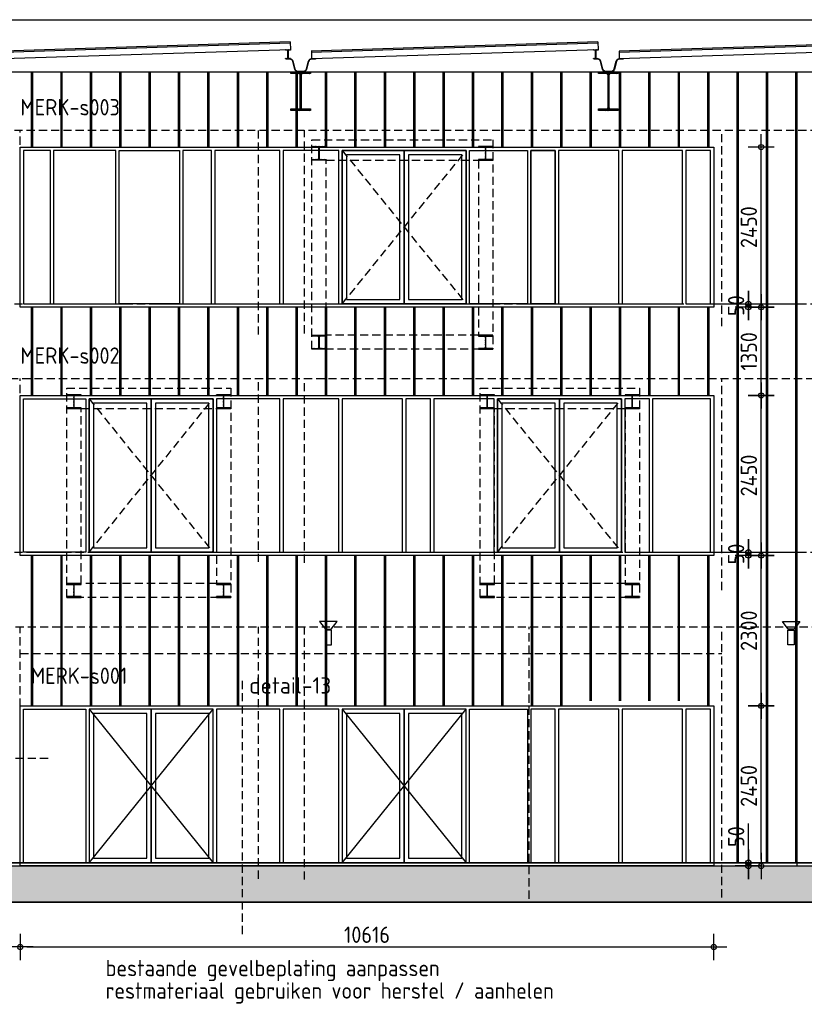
# Model space of a CAD drawing. Header units: millimetres. Extents: x -14070 to 121216, y 14949 to 85047.
# Tile 26 of 33: x 74452 to 86462, y 40683 to 55750. Entities that reach past the tile are written whole.
import ezdxf

# ---------------------------------------------------------------- set-up
doc = ezdxf.new("R2010")
doc.units = ezdxf.units.MM
doc.header["$LTSCALE"] = 100
doc.linetypes.add('HIDDEN2', pattern=[0.1875, 0.125, -0.0625])
doc.layers.get('Defpoints').update_dxf_attribs({"color": 181})
for name, color, linetype in [('A--A$1A', 1, 'Continuous'), ('A--L28--_hoofddraagkonstrukties', 3, 'Continuous'), ('AM$1A---_MAATVOERING', 2, 'Continuous'), ('BURO_hoogtelijnen', 8, 'Continuous'), ('BURO_maaiveld', 7, 'Continuous'), ('BURO_tekst', 7, 'Continuous'), ('BURO_tekst_kozijnmerken', 8, 'Continuous'), ('Detail_arcering_rood', 1, 'Continuous'), ('HATCH', 7, 'Continuous'), ('WIDE', 7, 'Continuous')]:
    doc.layers.add(name, color=color, linetype=linetype)
doc.styles.add('BRON maatvoering', font='isocp.shx')
doc.styles.add('GBB_ISOP', font='isocp.shx')
doc.styles.add('MAAR_logotekst', font='DIN1451Com-Mittelschrift.ttf')
doc.dimstyles.new('BURO maatvoering 1-100', dxfattribs={"dimscale": 100, "dimtxt": 2.5, "dimasz": 1, "dimexe": 125, "dimexo": 0, "dimtad": 1, "dimdec": 0, "dimzin": 12, "dimdsep": 46, "dimtxsty": 'BRON maatvoering', "dimblk": 'BURO_maatvoeringssymbool_01', "dimcen": 2, "dimse1": 1, "dimse2": 1, "dimclrd": 1, "dimclrt": 7, "dimadec": 0, "dimazin": 0, "dimtfac": 1, "dimtdec": 0, "dimtix": 1, "dimtofl": 0, "dimtmove": 0, "dimatfit": 3, "dimldrblk": 'DOT', "dimfxl": 1, "dimtolj": 1, "dimtzin": 0, "dimarcsym": 0})
pattern_1 = [(90, (78683.8, 45000.23), (-450, 3e-14), [])]

# ---------------------------------------------------------------- blocks, each defined once
blk = doc.blocks.new('*U70')
at = {"layer": 'HATCH'}
h = blk.add_hatch(dxfattribs=at)
h.set_pattern_fill('ANSI32', color=256, scale=0.5, style=0)
h.set_pattern_definition([(45, (0, -70), (-3.3676, 3.3676), []), (45, (2.245, -70), (-3.3676, 3.3676), [])])
edge = h.paths.add_edge_path()
edge.add_line((36.5, -140), (36.5, -133.1))
edge.add_line((36.5, -133.1), (9.35, -133.1))
edge.add_arc((9.35, -126.1), 7, 180, 270, ccw=False)
edge.add_line((2.35, -126.1), (2.35, -13.9))
edge.add_arc((9.35, -13.9), 7, 90, 180, ccw=False)
edge.add_line((9.35, -6.9), (36.5, -6.9))
edge.add_line((36.5, -6.9), (36.5, 0))
edge.add_line((36.5, 0), (-36.5, 0))
edge.add_line((-36.5, 0), (-36.5, -6.9))
edge.add_line((-36.5, -6.9), (-9.35, -6.9))
edge.add_arc((-9.35, -13.9), 7, 0, 90, ccw=False)
edge.add_line((-2.35, -13.9), (-2.35, -126.1))
edge.add_arc((-9.35, -126.1), 7, -90, 0, ccw=False)
edge.add_line((-9.35, -133.1), (-36.5, -133.1))
edge.add_line((-36.5, -133.1), (-36.5, -140))
edge.add_line((-36.5, -140), (36.5, -140))
at = {"color": 0, "linetype": 'ByBlock'}
blk.add_lwpolyline([(36.5, -140), (36.5, -133.1), (9.35, -133.1, -0.41421356), (2.35, -126.1), (2.35, -13.9, -0.41421356), (9.35, -6.9), (36.5, -6.9), (36.5, 0), (-36.5, 0), (-36.5, -6.9), (-9.35, -6.9, -0.41421356), (-2.35, -13.9), (-2.35, -126.1, -0.41421356), (-9.35, -133.1), (-36.5, -133.1), (-36.5, -140)], format="xyb", close=True, dxfattribs=at)
blk = doc.blocks.new('*U175')
at = {"layer": 'WIDE'}
blk.add_blockref('*U70', (0, 0), dxfattribs=at)
blk = doc.blocks.new('*U57')
at = {"layer": 'HATCH'}
h = blk.add_hatch(dxfattribs=at)
h.set_pattern_fill('ANSI32', color=256, scale=0.5, style=0)
h.set_pattern_definition([(45, (0, -105), (-3.3676, 3.3676), []), (45, (2.245, -105), (-3.3676, 3.3676), [])])
edge = h.paths.add_edge_path()
edge.add_line((110, -210), (110, -199))
edge.add_line((110, -199), (21.5, -199))
edge.add_arc((21.5, -181), 18, 180, 270, ccw=False)
edge.add_line((3.5, -181), (3.5, -29))
edge.add_arc((21.5, -29), 18, 90, 180, ccw=False)
edge.add_line((21.5, -11), (110, -11))
edge.add_line((110, -11), (110, 0))
edge.add_line((110, 0), (-110, 0))
edge.add_line((-110, 0), (-110, -11))
edge.add_line((-110, -11), (-21.5, -11))
edge.add_arc((-21.5, -29), 18, 0, 90, ccw=False)
edge.add_line((-3.5, -29), (-3.5, -181))
edge.add_arc((-21.5, -181), 18, -90, 0, ccw=False)
edge.add_line((-21.5, -199), (-110, -199))
edge.add_line((-110, -199), (-110, -210))
edge.add_line((-110, -210), (110, -210))
at = {"color": 0, "linetype": 'ByBlock'}
blk.add_lwpolyline([(110, -210), (110, -199), (21.5, -199, -0.4142136), (3.5, -181), (3.5, -29, -0.4142136), (21.5, -11), (110, -11), (110, 0), (-110, 0), (-110, -11), (-21.5, -11, -0.4142136), (-3.5, -29), (-3.5, -181, -0.4142136), (-21.5, -199), (-110, -199), (-110, -210)], format="xyb", close=True, dxfattribs=at)
blk = doc.blocks.new('*U290')
at = {"layer": 'WIDE'}
blk.add_blockref('*U57', (0, 0), dxfattribs=at)
blk = doc.blocks.new('BURO_maatvoeringssymbool_01')
at = {"color": 1}
for p, q in [((0, -2), (0, 2)), ((-2, 0), (2, 0))]:
    blk.add_line(p, q, dxfattribs=at)
blk.add_circle((0, 0), 0.4, dxfattribs=at)
blk = doc.blocks.new('*D408')
at = {"layer": 'AM$1A---_MAATVOERING', "color": 1, "lineweight": -2, "transparency": 16777216}
blk.add_line((74560, 41561), (84976, 41561), dxfattribs=at)
at = {"layer": 'Defpoints', "color": 0, "transparency": 16777216}
for p in [(74460, 45250), (85076, 45250), (85076, 41561)]:
    blk.add_point(p, dxfattribs=at)
at = {"layer": 'AM$1A---_MAATVOERING', "color": 1, "lineweight": -2, "transparency": 16777216, "xscale": 100, "yscale": 100, "zscale": 100, "rotation": 180}
blk.add_blockref('BURO_maatvoeringssymbool_01', (74460, 41561), dxfattribs=at)
at = {"layer": 'AM$1A---_MAATVOERING', "color": 1, "lineweight": -2, "transparency": 16777216, "xscale": 100, "yscale": 100, "zscale": 100}
blk.add_blockref('BURO_maatvoeringssymbool_01', (85076, 41561), dxfattribs=at)
at = {"layer": 'AM$1A---_MAATVOERING', "color": 7, "transparency": 16777216, "insert": (79768, 41748), "char_height": 250, "attachment_point": 5, "style": 'BRON maatvoering'}
blk.add_mtext('\\A1;10616', dxfattribs=at)
blk = doc.blocks.new('_Dot')
at = {"color": 0, "linetype": 'ByBlock', "lineweight": -2}
blk.add_line((-0.5, 0), (-1, 0), dxfattribs=at)
at = {"color": 0, "linetype": 'ByBlock', "const_width": 0.5}
blk.add_lwpolyline([(-0.25, 0, 1), (0.25, 0, 1)], format="xyb", close=True, dxfattribs=at)
blk = doc.blocks.new('*D409')
at = {"layer": 'AM$1A---_MAATVOERING', "color": 1, "lineweight": -2, "transparency": 16777216}
blk.add_line((85801, 42900), (85801, 45150), dxfattribs=at)
at = {"layer": 'Defpoints', "color": 0, "transparency": 16777216}
for p in [(85076, 45250), (85801, 45250), (85076, 42800)]:
    blk.add_point(p, dxfattribs=at)
at = {"layer": 'AM$1A---_MAATVOERING', "color": 1, "lineweight": -2, "transparency": 16777216, "xscale": 100, "yscale": 100, "zscale": 100}
for p, rotation in [((85801, 45250), 90), ((85801, 42800), 270)]:
    blk.add_blockref('BURO_maatvoeringssymbool_01', p, dxfattribs=dict(at, rotation=rotation))
at = {"layer": 'AM$1A---_MAATVOERING', "color": 7, "transparency": 16777216, "insert": (85613, 44025), "char_height": 250, "attachment_point": 5, "rotation": 90, "style": 'BRON maatvoering'}
blk.add_mtext('\\A1;2450', dxfattribs=at)
blk = doc.blocks.new('*D410')
at = {"layer": 'AM$1A---_MAATVOERING', "color": 1, "lineweight": -2, "transparency": 16777216}
blk.add_line((85801, 45350), (85801, 47450), dxfattribs=at)
at = {"layer": 'Defpoints', "color": 0, "transparency": 16777216}
for p in [(85076, 47550), (85801, 47550), (85076, 45250)]:
    blk.add_point(p, dxfattribs=at)
at = {"layer": 'AM$1A---_MAATVOERING', "color": 1, "lineweight": -2, "transparency": 16777216, "xscale": 100, "yscale": 100, "zscale": 100}
for p, rotation in [((85801, 47550), 90), ((85801, 45250), 270)]:
    blk.add_blockref('BURO_maatvoeringssymbool_01', p, dxfattribs=dict(at, rotation=rotation))
at = {"layer": 'AM$1A---_MAATVOERING', "color": 7, "transparency": 16777216, "insert": (85613, 46400), "char_height": 250, "attachment_point": 5, "rotation": 90, "style": 'BRON maatvoering'}
blk.add_mtext('\\A1;2300', dxfattribs=at)
blk = doc.blocks.new('*D411')
at = {"layer": 'AM$1A---_MAATVOERING', "color": 1, "lineweight": -2, "transparency": 16777216}
blk.add_line((85801, 47650), (85801, 49900), dxfattribs=at)
at = {"layer": 'Defpoints', "color": 0, "transparency": 16777216}
for p in [(85076, 50000), (85801, 50000), (85076, 47550)]:
    blk.add_point(p, dxfattribs=at)
at = {"layer": 'AM$1A---_MAATVOERING', "color": 1, "lineweight": -2, "transparency": 16777216, "xscale": 100, "yscale": 100, "zscale": 100}
for p, rotation in [((85801, 50000), 90), ((85801, 47550), 270)]:
    blk.add_blockref('BURO_maatvoeringssymbool_01', p, dxfattribs=dict(at, rotation=rotation))
at = {"layer": 'AM$1A---_MAATVOERING', "color": 7, "transparency": 16777216, "insert": (85613, 48775), "char_height": 250, "attachment_point": 5, "rotation": 90, "style": 'BRON maatvoering'}
blk.add_mtext('\\A1;2450', dxfattribs=at)
blk = doc.blocks.new('*D412')
at = {"layer": 'AM$1A---_MAATVOERING', "color": 1, "lineweight": -2, "transparency": 16777216}
blk.add_line((85801, 50100), (85801, 51250), dxfattribs=at)
at = {"layer": 'Defpoints', "color": 0, "transparency": 16777216}
for p in [(85076, 51350), (85801, 51350), (85076, 50000)]:
    blk.add_point(p, dxfattribs=at)
at = {"layer": 'AM$1A---_MAATVOERING', "color": 1, "lineweight": -2, "transparency": 16777216, "xscale": 100, "yscale": 100, "zscale": 100}
for p, rotation in [((85801, 51350), 90), ((85801, 50000), 270)]:
    blk.add_blockref('BURO_maatvoeringssymbool_01', p, dxfattribs=dict(at, rotation=rotation))
at = {"layer": 'AM$1A---_MAATVOERING', "color": 7, "transparency": 16777216, "insert": (85613, 50675), "char_height": 250, "attachment_point": 5, "rotation": 90, "style": 'BRON maatvoering'}
blk.add_mtext('\\A1;1350', dxfattribs=at)
blk = doc.blocks.new('*D413')
at = {"layer": 'AM$1A---_MAATVOERING', "color": 1, "lineweight": -2, "transparency": 16777216}
blk.add_line((85801, 51450), (85801, 53700), dxfattribs=at)
at = {"layer": 'Defpoints', "color": 0, "transparency": 16777216}
for p in [(85076, 53800), (85801, 53800), (85076, 51350)]:
    blk.add_point(p, dxfattribs=at)
at = {"layer": 'AM$1A---_MAATVOERING', "color": 1, "lineweight": -2, "transparency": 16777216, "xscale": 100, "yscale": 100, "zscale": 100}
for p, rotation in [((85801, 53800), 90), ((85801, 51350), 270)]:
    blk.add_blockref('BURO_maatvoeringssymbool_01', p, dxfattribs=dict(at, rotation=rotation))
at = {"layer": 'AM$1A---_MAATVOERING', "color": 7, "transparency": 16777216, "insert": (85613, 52575), "char_height": 250, "attachment_point": 5, "rotation": 90, "style": 'BRON maatvoering'}
blk.add_mtext('\\A1;2450', dxfattribs=at)
blk = doc.blocks.new('*D414')
at = {"layer": 'AM$1A---_MAATVOERING', "color": 1, "lineweight": -2, "transparency": 16777216}
for p, q in [((85606, 51500), (85606, 51600)), ((85606, 51250), (85606, 51150))]:
    blk.add_line(p, q, dxfattribs=at)
at = {"layer": 'Defpoints', "color": 0, "transparency": 16777216}
for p in [(85026, 51400), (85076, 51350), (85606, 51350)]:
    blk.add_point(p, dxfattribs=at)
at = {"layer": 'AM$1A---_MAATVOERING', "color": 1, "lineweight": -2, "transparency": 16777216, "xscale": 100, "yscale": 100, "zscale": 100}
for p, rotation in [((85606, 51400), 270), ((85606, 51350), 90)]:
    blk.add_blockref('BURO_maatvoeringssymbool_01', p, dxfattribs=dict(at, rotation=rotation))
at = {"layer": 'AM$1A---_MAATVOERING', "color": 7, "transparency": 16777216, "insert": (85418, 51375), "char_height": 250, "attachment_point": 5, "rotation": 90, "style": 'BRON maatvoering'}
blk.add_mtext('\\A1;50', dxfattribs=at)
blk = doc.blocks.new('*D415')
at = {"layer": 'AM$1A---_MAATVOERING', "color": 1, "lineweight": -2, "transparency": 16777216}
for p, q in [((85606, 47700), (85606, 47800)), ((85606, 47450), (85606, 47350))]:
    blk.add_line(p, q, dxfattribs=at)
at = {"layer": 'Defpoints', "color": 0, "transparency": 16777216}
for p in [(85026, 47600), (85076, 47550), (85606, 47550)]:
    blk.add_point(p, dxfattribs=at)
at = {"layer": 'AM$1A---_MAATVOERING', "color": 1, "lineweight": -2, "transparency": 16777216, "xscale": 100, "yscale": 100, "zscale": 100}
for p, rotation in [((85606, 47600), 270), ((85606, 47550), 90)]:
    blk.add_blockref('BURO_maatvoeringssymbool_01', p, dxfattribs=dict(at, rotation=rotation))
at = {"layer": 'AM$1A---_MAATVOERING', "color": 7, "transparency": 16777216, "insert": (85418, 47575), "char_height": 250, "attachment_point": 5, "rotation": 90, "style": 'BRON maatvoering'}
blk.add_mtext('\\A1;50', dxfattribs=at)
blk = doc.blocks.new('*D416')
at = {"layer": 'AM$1A---_MAATVOERING', "color": 1, "lineweight": -2, "transparency": 16777216}
for p, q in [((85606, 42950), (85606, 43450)), ((85606, 42700), (85606, 42600))]:
    blk.add_line(p, q, dxfattribs=at)
at = {"layer": 'Defpoints', "color": 0, "transparency": 16777216}
for p in [(85026, 42850), (85076, 42800), (85606, 42800)]:
    blk.add_point(p, dxfattribs=at)
at = {"layer": 'AM$1A---_MAATVOERING', "color": 1, "lineweight": -2, "transparency": 16777216, "xscale": 100, "yscale": 100, "zscale": 100}
for p, rotation in [((85606, 42850), 270), ((85606, 42800), 90)]:
    blk.add_blockref('BURO_maatvoeringssymbool_01', p, dxfattribs=dict(at, rotation=rotation))
at = {"layer": 'AM$1A---_MAATVOERING', "color": 7, "transparency": 16777216, "insert": (85419, 43250), "char_height": 250, "attachment_point": 5, "rotation": 90, "style": 'BRON maatvoering'}
blk.add_mtext('\\A1;50', dxfattribs=at)

msp = doc.modelspace()

# ---------------------------------------------------------------- hatches: boundary and pattern name
at = {"layer": 'BURO_maaiveld'}
h = msp.add_hatch(color=80, dxfattribs=at)
h.dxf.hatch_style = 1
h.paths.add_polyline_path([(57745.5, 42248.4), (57745.5, 42748.4), (61820.5, 42748.4), (62120.5, 42800.2), (98325, 42800.2), (98625, 42748.4), (103000, 42748.4), (103000, 42248.4)])
at = {"layer": 'Detail_arcering_rood'}
h = msp.add_hatch(dxfattribs=at)
h.set_pattern_fill('_U', color=9, scale=450, angle=90, pattern_type=0)
h.set_pattern_definition(pattern_1)
h.paths.add_polyline_path([(63619.3, 53550.2), (66919.3, 53550.2), (66919.3, 52300.2), (63619.3, 52300.2)], flags=16)
h.paths.add_polyline_path([(93632.3, 43750.2), (96385.2, 43750.2), (96385.2, 45000.2), (93632.3, 45000.2)], flags=16)
h.paths.add_polyline_path([(90879.3, 53550.2), (93632.3, 53550.2), (93632.3, 52300.2), (90879.3, 52300.2)], flags=16)
h.paths.add_polyline_path([(93632.3, 52300.2), (96385.2, 52300.2), (96385.2, 53550.2), (93632.3, 53550.2)], flags=16)
h.paths.add_polyline_path([(94934, 45890.2), (94934, 45690.2), (92521.8, 45690.2), (92521.8, 45890.2)], flags=16)
h.paths.add_polyline_path([(91156.2, 45000.2), (90879.3, 44823.6), (90879.3, 43750.2), (93632.3, 43750.2), (93632.3, 45000.2)], flags=17)
h.paths.add_polyline_path([(66929.3, 45000.2), (70229.3, 45000.2), (70229.3, 43750.2), (66929.3, 43750.2)], flags=16)
h.paths.add_polyline_path([(63629.3, 45000.2), (66929.3, 45000.2), (66929.3, 43750.2), (63629.3, 43750.2)], flags=16)
h.paths.add_polyline_path([(74867.4, 45250.2), (75587.4, 45250.2)], flags=17)
h.paths.add_polyline_path([(82986, 45250.2), (84889.2, 45250.2), (84889.2, 45325.2), (82986, 45325.2)], flags=17)
h.paths.add_polyline_path([(74459.7, 47550.2), (74459.7, 49750.2), (74449.7, 49750.2), (74449.7, 47550.2)], flags=16)
h.paths.add_polyline_path([(74459.7, 47550.2), (74459.7, 50000.2), (85075.7, 50000.2), (85075.7, 47550.2)], flags=16)
h.paths.add_polyline_path([(85075.7, 53800.2), (85075.7, 51350.2), (74459.7, 51350.2), (74459.7, 53800.2)], flags=16)
h.paths.add_polyline_path([(85075.7, 45250.2), (85075.7, 42850.2), (86522, 42850.2), (86522, 43001.2), (87618.8, 43001.2), (92185, 45890.2), (92521.8, 45890.2), (92521.8, 45690.2), (92238.1, 45690.2), (88022, 43001.2), (88022, 42850.2), (97965.8, 42850.2), (97965.8, 54950.2), (62454.9, 54950.2), (62454.9, 42850.2), (74459.7, 42850.2), (74459.7, 45250.2)])
h = msp.add_hatch(dxfattribs=at)
h.set_pattern_fill('_U', color=9, scale=450, angle=90, pattern_type=0)
h.set_pattern_definition(pattern_1)
h.paths.add_polyline_path([(63639.3, 53550.2), (66939.3, 53550.2), (66939.3, 52300.2), (63639.3, 52300.2)], flags=16)
h.paths.add_polyline_path([(93652.3, 43750.2), (96405.2, 43750.2), (96405.2, 45000.2), (93652.3, 45000.2)], flags=16)
h.paths.add_polyline_path([(90899.3, 53550.2), (93652.3, 53550.2), (93652.3, 52300.2), (90899.3, 52300.2)], flags=16)
h.paths.add_polyline_path([(93652.3, 52300.2), (96405.2, 52300.2), (96405.2, 53550.2), (93652.3, 53550.2)], flags=16)
h.paths.add_polyline_path([(94954, 45890.2), (94954, 45690.2), (92541.8, 45690.2), (92541.8, 45890.2)], flags=16)
h.paths.add_polyline_path([(91176.2, 45000.2), (90899.3, 44823.6), (90899.3, 43750.2), (93652.3, 43750.2), (93652.3, 45000.2)], flags=17)
h.paths.add_polyline_path([(63629.3, 45000.2), (66929.3, 45000.2), (66929.3, 43750.2), (63629.3, 43750.2)], flags=16)
h.paths.add_polyline_path([(66929.3, 45000.2), (70229.3, 45000.2), (70229.3, 43750.2), (66929.3, 43750.2)], flags=16)
h.paths.add_polyline_path([(74887.4, 45250.2), (75607.4, 45250.2)], flags=17)
h.paths.add_polyline_path([(83006, 45250.2), (84909.2, 45250.2), (84909.2, 45325.2), (83006, 45325.2)], flags=17)
h.paths.add_polyline_path([(74459.7, 47550.2), (74459.7, 50000.2), (85075.7, 50000.2), (85075.7, 47550.2)], flags=16)
h.paths.add_polyline_path([(85075.7, 53800.2), (85075.7, 51350.2), (74459.7, 51350.2), (74459.7, 53800.2)], flags=16)
h.paths.add_polyline_path([(85075.7, 45250.2), (85075.7, 42850.2), (86542, 42850.2), (86542, 43001.2), (87638.8, 43001.2), (92205, 45890.2), (92541.8, 45890.2), (92541.8, 45690.2), (92258.1, 45690.2), (88042, 43001.2), (88042, 42850.2), (97985.8, 42850.2), (97985.8, 54950.2), (62474.9, 54950.2), (62474.9, 42850.2), (74459.7, 42850.2), (74459.7, 45250.2)])
h = msp.add_hatch(dxfattribs=at)
h.set_pattern_fill('_U', color=9, scale=450, angle=90, pattern_type=0)
h.set_pattern_definition([(90, (78703.8, 45000.23), (-450, 3e-14), [])])
h.paths.add_polyline_path([(63659.3, 53550.2), (66959.3, 53550.2), (66959.3, 52300.2), (63659.3, 52300.2)], flags=16)
h.paths.add_polyline_path([(93672.3, 43750.2), (96425.2, 43750.2), (96425.2, 45000.2), (93672.3, 45000.2)], flags=16)
h.paths.add_polyline_path([(90919.3, 53550.2), (93672.3, 53550.2), (93672.3, 52300.2), (90919.3, 52300.2)], flags=16)
h.paths.add_polyline_path([(93672.3, 52300.2), (96425.2, 52300.2), (96425.2, 53550.2), (93672.3, 53550.2)], flags=16)
h.paths.add_polyline_path([(94974, 45890.2), (94974, 45690.2), (92561.8, 45690.2), (92561.8, 45890.2)], flags=16)
h.paths.add_polyline_path([(91196.2, 45000.2), (90919.3, 44823.6), (90919.3, 43750.2), (93672.3, 43750.2), (93672.3, 45000.2)], flags=17)
h.paths.add_polyline_path([(63649.3, 45000.2), (66949.3, 45000.2), (66949.3, 43750.2), (63649.3, 43750.2)], flags=16)
h.paths.add_polyline_path([(66949.3, 45000.2), (70249.3, 45000.2), (70249.3, 43750.2), (66949.3, 43750.2)], flags=16)
h.paths.add_polyline_path([(74907.4, 45250.2), (75627.4, 45250.2)], flags=17)
h.paths.add_polyline_path([(83026, 45250.2), (84929.2, 45250.2), (84929.2, 45325.2), (83026, 45325.2)], flags=17)
h.paths.add_polyline_path([(74479.7, 47550.2), (74479.7, 50000.2), (85095.7, 50000.2), (85095.7, 47550.2)], flags=16)
h.paths.add_polyline_path([(85095.7, 53800.2), (85095.7, 51350.2), (74479.7, 51350.2), (74479.7, 53800.2)], flags=16)
h.paths.add_polyline_path([(85095.7, 45250.2), (85095.7, 42850.2), (86562, 42850.2), (86562, 43001.2), (87658.8, 43001.2), (92225, 45890.2), (92561.8, 45890.2), (92561.8, 45690.2), (92278.1, 45690.2), (88062, 43001.2), (88062, 42850.2), (98005.8, 42850.2), (98005.8, 54950.2), (62494.9, 54950.2), (62494.9, 42850.2), (74479.7, 42850.2), (74479.7, 45250.2)])
at = {"layer": 'HATCH'}
h = msp.add_hatch(dxfattribs=at)
h.set_pattern_fill('ANSI32', color=256, scale=0.5, style=0)
h.set_pattern_definition([(45, (109842.112, 23914.579), (-3.36759605, 3.36759605), []), (45, (109844.3573, 23914.579), (-3.36759605, 3.36759605), [])])
edge = h.paths.add_edge_path()
edge.add_line((78603.1, 54950.2), (78903.1, 54950.2))
edge.add_line((78903.1, 54950.2), (78903.1, 54925.2))
edge.add_line((78903.1, 54925.2), (78786.6, 54925.2))
edge.add_arc((78786.6, 54898.2), 27, 90, 180)
edge.add_line((78759.6, 54898.2), (78759.6, 54412.2))
edge.add_arc((78786.6, 54412.2), 27, 180, 270)
edge.add_line((78786.6, 54385.2), (78903.1, 54385.2))
edge.add_line((78903.1, 54385.2), (78903.1, 54360.2))
edge.add_line((78903.1, 54360.2), (78603.1, 54360.2))
edge.add_line((78603.1, 54360.2), (78603.1, 54385.2))
edge.add_line((78603.1, 54385.2), (78719.6, 54385.2))
edge.add_arc((78719.6, 54412.2), 27, 270, 360)
edge.add_line((78746.6, 54412.2), (78746.6, 54898.2))
edge.add_arc((78719.6, 54898.2), 27, 0, 90)
edge.add_line((78719.6, 54925.2), (78603.1, 54925.2))
edge.add_line((78603.1, 54925.2), (78603.1, 54950.2))
h = msp.add_hatch(dxfattribs=at)
h.set_pattern_fill('ANSI32', color=256, scale=0.5, style=0)
h.set_pattern_definition([(45, (99251.3256, 23914.579), (-3.36759605, 3.36759605), []), (45, (99253.5706, 23914.579), (-3.36759605, 3.36759605), [])])
edge = h.paths.add_edge_path()
edge.add_line((83313.9, 54950.2), (83613.9, 54950.2))
edge.add_line((83613.9, 54950.2), (83613.9, 54925.2))
edge.add_line((83613.9, 54925.2), (83497.4, 54925.2))
edge.add_arc((83497.4, 54898.2), 27, 90, 180)
edge.add_line((83470.4, 54898.2), (83470.4, 54412.2))
edge.add_arc((83497.4, 54412.2), 27, 180, 270)
edge.add_line((83497.4, 54385.2), (83613.9, 54385.2))
edge.add_line((83613.9, 54385.2), (83613.9, 54360.2))
edge.add_line((83613.9, 54360.2), (83313.9, 54360.2))
edge.add_line((83313.9, 54360.2), (83313.9, 54385.2))
edge.add_line((83313.9, 54385.2), (83430.4, 54385.2))
edge.add_arc((83430.4, 54412.2), 27, 270, 360)
edge.add_line((83457.4, 54412.2), (83457.4, 54898.2))
edge.add_arc((83430.4, 54898.2), 27, 0, 90)
edge.add_line((83430.4, 54925.2), (83313.9, 54925.2))
edge.add_line((83313.9, 54925.2), (83313.9, 54950.2))

# ---------------------------------------------------------------- linework, layer by layer
for p, q in [((61924.8, 55748.3), (98520.7, 55750.2)), ((78528.1, 55150.2), (78528.1, 55144.2)), ((78528.1, 55150.2), (78528.1, 55144.2)), ((78978.1, 55150.2), (78978.1, 55144.2)), ((83238.9, 55150.2), (83238.9, 55144.2)), ((83688.9, 55150.2), (83688.9, 55144.2)), ((83688.9, 55150.2), (83688.9, 55144.2)), ((57745.5, 42248.4), (103000, 42248.4))]:
    msp.add_line(p, q)
at = {"color": 1}
for p, q in [((78592.8, 55410.2), (74204, 55270.2)), ((78593.2, 55390.2), (74204.4, 55250.2)), ((78592.8, 55410.2), (78595.1, 55290.2)), ((78592.8, 55410.2), (78595.1, 55290.2)), ((83303.6, 55410.2), (78914.8, 55270.2)), ((83304, 55390.2), (78915.2, 55250.2)), ((83303.6, 55410.2), (83305.9, 55290.2)), ((88014.4, 55410.2), (83625.6, 55270.2)), ((88014.8, 55390.2), (83626, 55250.2)), ((78595.1, 55290.2), (74206.3, 55150.2)), ((78916, 55270.2), (78917.1, 55150.2)), ((83305.9, 55290.2), (78917.1, 55150.2)), ((83626.8, 55270.2), (83627.9, 55150.2)), ((88016.7, 55290.2), (83627.9, 55150.2)), ((74459.7, 50000.2), (84792.8, 50000.2))]:
    msp.add_line(p, q, dxfattribs=at)
at = {"color": 9, "linetype": 'HIDDEN2', "ltscale": 10}
for p, q in [((62370.2, 54060.2), (97915.4, 54060.2)), ((74459.7, 51400.2), (74459.7, 54060.2)), ((78108.8, 50931), (78108.8, 54060.2)), ((78808.8, 50950.7), (78808.8, 54060.2)), ((85198.8, 51063), (85198.8, 54060.2)), ((86351.1, 51400.2), (86351.1, 54060.2)), ((79388.3, 53750.2), (81288.3, 51400.2)), ((79388.3, 51400.2), (81288.3, 53750.2)), ((62370.2, 51400.2), (97915.4, 51400.2)), ((62490.7, 50260.2), (97844, 50260.2)), ((74459.7, 47600.2), (74459.7, 50260.2)), ((78108.8, 47452.2), (78108.8, 50260.2)), ((78808.8, 47440.2), (78808.8, 50260.2)), ((85198.8, 47022.3), (85198.8, 50260.2)), ((86351.1, 47600.2), (86351.1, 50260.2)), ((75512.8, 49950.2), (77412.8, 47600.2)), ((75512.8, 47600.2), (77412.8, 49950.2)), ((81764.3, 49950.2), (83664.3, 47600.2)), ((81764.3, 47600.2), (83664.3, 49950.2)), ((62370.2, 47600.2), (97915.4, 47600.2)), ((62201.2, 46460.2), (97844, 46460.2)), ((74459.7, 42800.2), (74459.7, 46460.2)), ((78108.8, 42605.2), (78108.8, 46460.2)), ((78808.8, 42592.2), (78808.8, 46460.2)), ((82248.8, 42299), (82248.8, 46460.2)), ((85198.8, 42320), (85198.8, 46460.2)), ((86351.1, 42800.2), (86351.1, 46460.2)), ((74459.7, 46050.2), (85198.8, 46050.2))]:
    msp.add_line(p, q, dxfattribs=at)
for points in [[(78978.1, 55150.2), (78917.1, 55150.2, 0.3441507), (78868.6, 55112.4), (78837.6, 54994.1, -0.3441507), (78789.1, 54956.2), (78717.1, 54956.2, -0.3441507), (78668.6, 54994.1), (78637.6, 55112.4, 0.3441507), (78589.1, 55150.2), (78528.1, 55150.2)], [(83688.9, 55150.2), (83627.9, 55150.2, 0.3441507), (83579.4, 55112.4), (83548.4, 54994.1, -0.3441507), (83499.9, 54956.2), (83427.9, 54956.2, -0.3441507), (83379.4, 54994.1), (83348.4, 55112.4, 0.3441507), (83299.9, 55150.2), (83238.9, 55150.2)], [(78978.1, 55144.2), (78917.1, 55144.2, 0.3443704), (78874.4, 55110.9), (78843.4, 54992.6, -0.3439674), (78789.1, 54950.2), (78717.1, 54950.2, -0.3439674), (78662.8, 54992.6), (78631.7, 55110.9, 0.3443704), (78589.1, 55144.2), (78528.1, 55144.2)], [(83688.9, 55144.2), (83627.9, 55144.2, 0.3443704), (83585.2, 55110.9), (83554.2, 54992.6, -0.3439674), (83499.9, 54950.2), (83427.9, 54950.2, -0.3439674), (83373.6, 54992.6), (83342.6, 55110.9, 0.3443704), (83299.9, 55144.2), (83238.9, 55144.2)]]:
    msp.add_lwpolyline(points, format="xyb")
for points in [[(62464.9, 54950.2), (97975.8, 54950.2), (97975.8, 42850.2), (62464.9, 42850.2)], [(74459.7, 53800.2), (85075.7, 53800.2), (85075.7, 51350.2), (74459.7, 51350.2)], [(79388.3, 53750.2), (81288.3, 53750.2), (81288.3, 51400.2), (79388.3, 51400.2)], [(74459.7, 50000.2), (85075.7, 50000.2), (85075.7, 47550.2), (74459.7, 47550.2)], [(75512.8, 49950.2), (77412.8, 49950.2), (77412.8, 47600.2), (75512.8, 47600.2)], [(79131.2, 46425.2), (79221.4, 46425.2), (79309.4, 46543.2), (79043.2, 46543.2)], [(79129.3, 46186.2), (79223.3, 46186.2), (79223.3, 46409.2), (79129.3, 46409.2)], [(86304.4, 46425.2), (86214.2, 46425.2), (86126.2, 46543.2), (86392.4, 46543.2)], [(86306.3, 46186.2), (86212.3, 46186.2), (86212.3, 46409.2), (86306.3, 46409.2)], [(74459.7, 45250.2), (85075.7, 45250.2), (85075.7, 42800.2), (74459.7, 42800.2)], [(57745.5, 42248.4), (57745.5, 42748.4), (61820.5, 42748.4), (62120.5, 42800.2), (98325, 42800.2), (98625, 42748.4), (103000, 42748.4), (103000, 42248.4)]]:
    msp.add_lwpolyline(points, close=True)
for points in [[(78603.1, 54950.2), (78903.1, 54950.2), (78903.1, 54925.2), (78786.6, 54925.2, 0.4142136), (78759.6, 54898.2), (78759.6, 54412.2, 0.4142136), (78786.6, 54385.2), (78903.1, 54385.2), (78903.1, 54360.2), (78603.1, 54360.2), (78603.1, 54385.2), (78719.6, 54385.2, 0.4142136), (78746.6, 54412.2), (78746.6, 54898.2, 0.4142136), (78719.6, 54925.2), (78603.1, 54925.2)], [(83313.9, 54950.2), (83613.9, 54950.2), (83613.9, 54925.2), (83497.4, 54925.2, 0.4142136), (83470.4, 54898.2), (83470.4, 54412.2, 0.4142136), (83497.4, 54385.2), (83613.9, 54385.2), (83613.9, 54360.2), (83313.9, 54360.2), (83313.9, 54385.2), (83430.4, 54385.2, 0.4142136), (83457.4, 54412.2), (83457.4, 54898.2, 0.4142136), (83430.4, 54925.2), (83313.9, 54925.2)]]:
    msp.add_lwpolyline(points, format="xyb", close=True)
at = {"color": 1}
for points in [[(74459.7, 53800.2), (85075.7, 53800.2), (85075.7, 51350.2), (74459.7, 51350.2)], [(74921, 53750.2), (74509.7, 53750.2), (74509.7, 51400.2), (74921, 51400.2)], [(75924, 53750.2), (74971, 53750.2), (74971, 51400.2), (75924, 51400.2)], [(75974, 53750.2), (76899, 53750.2), (76899, 51400.2), (75974, 51400.2)], [(77388.3, 53750.2), (76949, 53750.2), (76949, 51400.2), (77388.3, 51400.2)], [(77438.3, 51400.2), (78433.8, 51400.2), (78433.8, 53750.2), (77438.3, 53750.2)], [(78483.8, 51400.2), (79338.3, 51400.2), (79338.3, 53750.2), (78483.8, 53750.2)], [(79388.3, 53750.2), (81288.3, 53750.2), (81288.3, 51400.2), (79388.3, 51400.2)], [(80338.3, 53750.2), (79388.3, 53750.2), (79388.3, 51400.2), (80338.3, 51400.2)], [(79388.3, 53750.2), (81288.3, 53750.2), (81288.3, 51400.2), (79388.3, 51400.2)], [(80271.3, 53683.2), (79455.3, 53683.2), (79455.3, 51467.2), (80271.3, 51467.2)], [(81288.3, 53750.2), (80338.3, 53750.2), (80338.3, 51400.2), (81288.3, 51400.2)], [(81221.3, 53683.2), (80405.3, 53683.2), (80405.3, 51467.2), (81221.3, 51467.2)], [(81338.3, 53750.2), (82223.8, 53750.2), (82223.8, 51400.2), (81338.3, 51400.2)], [(82273.8, 53750.2), (82649.8, 53750.2), (82649.8, 51400.2), (82273.8, 51400.2)], [(82649.8, 53750.2), (82273.8, 53750.2), (82273.8, 51400.2), (82649.8, 51400.2)], [(82699.8, 51400.2), (83624.8, 51400.2), (83624.8, 53750.2), (82699.8, 53750.2)], [(83674.8, 51400.2), (84599.8, 51400.2), (84599.8, 53750.2), (83674.8, 53750.2)], [(85025.7, 53750.2), (84649.8, 53750.2), (84649.8, 51400.2), (85025.7, 51400.2)], [(74509.7, 49950.2), (75462.8, 49950.2), (75462.8, 47600.2), (74509.7, 47600.2)], [(75512.8, 49950.2), (77412.8, 49950.2), (77412.8, 47600.2), (75512.8, 47600.2)], [(76462.8, 49950.2), (75512.8, 49950.2), (75512.8, 47600.2), (76462.8, 47600.2)], [(75512.8, 49950.2), (77412.8, 49950.2), (77412.8, 47600.2), (75512.8, 47600.2)], [(76395.8, 49883.2), (75579.8, 49883.2), (75579.8, 47667.2), (76395.8, 47667.2)], [(77412.8, 49950.2), (76462.8, 49950.2), (76462.8, 47600.2), (77412.8, 47600.2)], [(77345.8, 49883.2), (76529.8, 49883.2), (76529.8, 47667.2), (77345.8, 47667.2)], [(78433.8, 49950.2), (77462.8, 49950.2), (77462.8, 47600.2), (78433.8, 47600.2)], [(78483.8, 47600.2), (79338.3, 47600.2), (79338.3, 49950.2), (78483.8, 49950.2)], [(79388.3, 47600.2), (80313.3, 47600.2), (80313.3, 49950.2), (79388.3, 49950.2)], [(80739.3, 49950.2), (80363.3, 49950.2), (80363.3, 47600.2), (80739.3, 47600.2)], [(80789.3, 47600.2), (81714.3, 47600.2), (81714.3, 49950.2), (80789.3, 49950.2)], [(82714.3, 49950.2), (81764.3, 49950.2), (81764.3, 47600.2), (82714.3, 47600.2)], [(81764.3, 49950.2), (83664.3, 49950.2), (83664.3, 47600.2), (81764.3, 47600.2)], [(82647.3, 49883.2), (81831.3, 49883.2), (81831.3, 47667.2), (82647.3, 47667.2)], [(83664.3, 49950.2), (82714.3, 49950.2), (82714.3, 47600.2), (83664.3, 47600.2)], [(83597.3, 49883.2), (82781.3, 49883.2), (82781.3, 47667.2), (83597.3, 47667.2)], [(84090.2, 49950.2), (83714.3, 49950.2), (83714.3, 47600.2), (84090.2, 47600.2)], [(84140.2, 47600.2), (85025.7, 47600.2), (85025.7, 49950.2), (84140.2, 49950.2)], [(74459.7, 45250.2), (85075.7, 45250.2), (85075.7, 42800.2), (74459.7, 42800.2)], [(74509.7, 45200.2), (75462.8, 45200.2), (75462.8, 42850.2), (74509.7, 42850.2)], [(76462.8, 45200.2), (75512.8, 45200.2), (75512.8, 42850.2), (76462.8, 42850.2)], [(76395.8, 45133.2), (75579.8, 45133.2), (75579.8, 42917.2), (76395.8, 42917.2)], [(77412.8, 45200.2), (76462.8, 45200.2), (76462.8, 42850.2), (77412.8, 42850.2)], [(77345.8, 45133.2), (76529.8, 45133.2), (76529.8, 42917.2), (77345.8, 42917.2)], [(78433.8, 45200.2), (77462.8, 45200.2), (77462.8, 42850.2), (78433.8, 42850.2)], [(78483.8, 42850.2), (79338.3, 42850.2), (79338.3, 45200.2), (78483.8, 45200.2)], [(80338.3, 45200.2), (79388.3, 45200.2), (79388.3, 42850.2), (80338.3, 42850.2)], [(80271.3, 45133.2), (79455.3, 45133.2), (79455.3, 42917.2), (80271.3, 42917.2)], [(81288.3, 45200.2), (80338.3, 45200.2), (80338.3, 42850.2), (81288.3, 42850.2)], [(81221.3, 45133.2), (80405.3, 45133.2), (80405.3, 42917.2), (81221.3, 42917.2)], [(81338.3, 45200.2), (82223.8, 45200.2), (82223.8, 42850.2), (81338.3, 42850.2)], [(82649.8, 45200.2), (82273.8, 45200.2), (82273.8, 42850.2), (82649.8, 42850.2)], [(82699.8, 42850.2), (83624.8, 42850.2), (83624.8, 45200.2), (82699.8, 45200.2)], [(83674.8, 42850.2), (84599.8, 42850.2), (84599.8, 45200.2), (83674.8, 45200.2)], [(85025.7, 45200.2), (84649.8, 45200.2), (84649.8, 42850.2), (85025.7, 42850.2)]]:
    msp.add_lwpolyline(points, close=True, dxfattribs=at)
at = {"color": 2, "linetype": 'HIDDEN2', "ltscale": 10}
for points in [[(78923.8, 53910.2), (81693.8, 53910.2), (81693.8, 50710.2), (78923.8, 50710.2)], [(75172.8, 50110.2), (77682.8, 50110.2), (77682.8, 46910.2), (75172.8, 46910.2)], [(81497.8, 50110.2), (83937.8, 50110.2), (83937.8, 46910.2), (81497.8, 46910.2)]]:
    msp.add_lwpolyline(points, close=True, dxfattribs=at)
at = {"color": 1, "linetype": 'HIDDEN2', "ltscale": 10}
for points in [[(81473.8, 50920.2), (79143.8, 50920.2), (79143.8, 53600.2), (81473.8, 53600.2)], [(77462.8, 47120.2), (75392.8, 47120.2), (75392.8, 49800.2), (77462.8, 49800.2)], [(83717.8, 47120.2), (81717.8, 47120.2), (81717.8, 49800.2), (83717.8, 49800.2)]]:
    msp.add_lwpolyline(points, close=True, dxfattribs=at)
at = {"layer": 'A--A$1A', "color": 9}
for p, q in [((75512.8, 45200.2), (77412.8, 42850.2)), ((75512.8, 42850.2), (77412.8, 45200.2)), ((79388.3, 45200.2), (81288.3, 42850.2)), ((79388.3, 42850.2), (81288.3, 45200.2))]:
    msp.add_line(p, q, dxfattribs=at)
at = {"layer": 'BURO_hoogtelijnen', "linetype": 'HIDDEN2', "ltscale": 50}
for p, q in [((55809.7, 55750.2), (103000, 55750.2)), ((55809.7, 55750.2), (103000, 55750.2)), ((55809.7, 51400.2), (103000, 51400.2)), ((55809.7, 47600.2), (103000, 47600.2)), ((103000, 42850.2), (55809.7, 42850.2))]:
    msp.add_line(p, q, dxfattribs=at)
at = {"layer": 'BURO_tekst_kozijnmerken', "color": 3, "linetype": 'HIDDEN2', "ltscale": 10}
for p, q in [((77856.6, 45633), (77856.6, 41703.1)), ((74887, 44444), (72931, 44444))]:
    msp.add_line(p, q, dxfattribs=at)
at = {"layer": 'Defpoints'}
for q in [(103000, 42850.2), (121216.2, 42850.2)]:
    msp.add_line((55809.7, 42850.2), q, dxfattribs=at)

# ---------------------------------------------------------------- block references
at = {"layer": 'A--L28--_hoofddraagkonstrukties', "xscale": -1}
for name, p in [('*U175', (78558.6, 55290.2)), ('*U175', (78558.6, 55290.2)), ('*U175', (83269.4, 55290.2)), ('*U290', (79033.8, 53810.2)), ('*U290', (79033.8, 50920.2))]:
    msp.add_blockref(name, p, dxfattribs=at)
at = {"layer": 'A--L28--_hoofddraagkonstrukties'}
for p in [(81583.8, 53810.2), (81583.8, 50920.2), (75282.8, 50010.2), (77572.8, 50010.2), (81607.8, 50010.2), (83827.8, 50010.2), (75282.8, 47120.2), (77572.8, 47120.2), (81607.8, 47120.2), (83827.8, 47120.2)]:
    msp.add_blockref('*U290', p, dxfattribs=at)

# ---------------------------------------------------------------- texts
at = {"layer": 'BURO_tekst', "color": 1, "style": 'GBB_ISOP'}
for s, p in [('MERK-s003', (74462.3, 54285.5)), ('MERK-s002', (74462.3, 50485.5)), ('MERK-s001', (74621.3, 45586.1)), ('bestaande gevelbeplating aanpassen', (75767.5, 41113.6)), ('restmateriaal gebruiken voor herstel / aanhelen', (75767.5, 40768.6))]:
    msp.add_text(s, height=250, dxfattribs=at).set_placement(p)
at = {"layer": 'BURO_tekst_kozijnmerken', "color": 2, "style": 'MAAR_logotekst'}
msp.add_text('detail-13', height=250, dxfattribs=at).set_placement((77964, 45437.6))

# ---------------------------------------------------------------- dimensions: what is measured, and where the dimension line sits
at = {"layer": 'AM$1A---_MAATVOERING'}
for base, p1, p2, picture, middle in [((85801, 53800.2), (85075.7, 51350.2), (85075.7, 53800.2), '*D413', (85613.5, 52575.2)), ((85801, 51350.2), (85075.7, 50000.2), (85075.7, 51350.2), '*D412', (85613.5, 50675.2)), ((85801, 50000.2), (85075.7, 47550.2), (85075.7, 50000.2), '*D411', (85613.5, 48775.2)), ((85801, 47550.2), (85075.7, 45250.2), (85075.7, 47550.2), '*D410', (85613.5, 46400.2))]:
    dim = msp.add_linear_dim(base=base, p1=p1, p2=p2, angle=90, dimstyle='BURO maatvoering 1-100', override={"dimtmove": 1}, dxfattribs=at)
    dim.commit()
    dim.dimension.update_dxf_attribs({"geometry": picture, "text_midpoint": middle})
for base, p1, p2, picture, middle in [((85606, 51350.2), (85025.7, 51400.2), (85075.7, 51350.2), '*D414', (85418.5, 51375.2)), ((85606, 47550.2), (85025.7, 47600.2), (85075.7, 47550.2), '*D415', (85418.5, 47575.2)), ((85801, 45250.2), (85075.7, 42800.2), (85075.7, 45250.2), '*D409', (85613.5, 44025.2))]:
    dim = msp.add_linear_dim(base=base, p1=p1, p2=p2, angle=90, dimstyle='BURO maatvoering 1-100', dxfattribs=at)
    dim.commit()
    dim.dimension.update_dxf_attribs({"geometry": picture, "text_midpoint": middle})
dim = msp.add_linear_dim(base=(85075.7, 41561), p1=(74459.7, 45250.2), p2=(85075.7, 45250.2), dimstyle='BURO maatvoering 1-100', dxfattribs=at)
dim.commit()
dim.dimension.update_dxf_attribs({"geometry": '*D408', "text_midpoint": (79767.7, 41748.5)})
dim = msp.add_linear_dim(base=(85606, 42800.2), p1=(85025.7, 42850.2), p2=(85075.7, 42800.2), angle=90, dimstyle='BURO maatvoering 1-100', dxfattribs=at)
dim.commit()
dim.dimension.update_dxf_attribs({"geometry": '*D416', "text_midpoint": (85606, 43250.3), "dimtype": 128})

doc.saveas('drawing.dxf')
